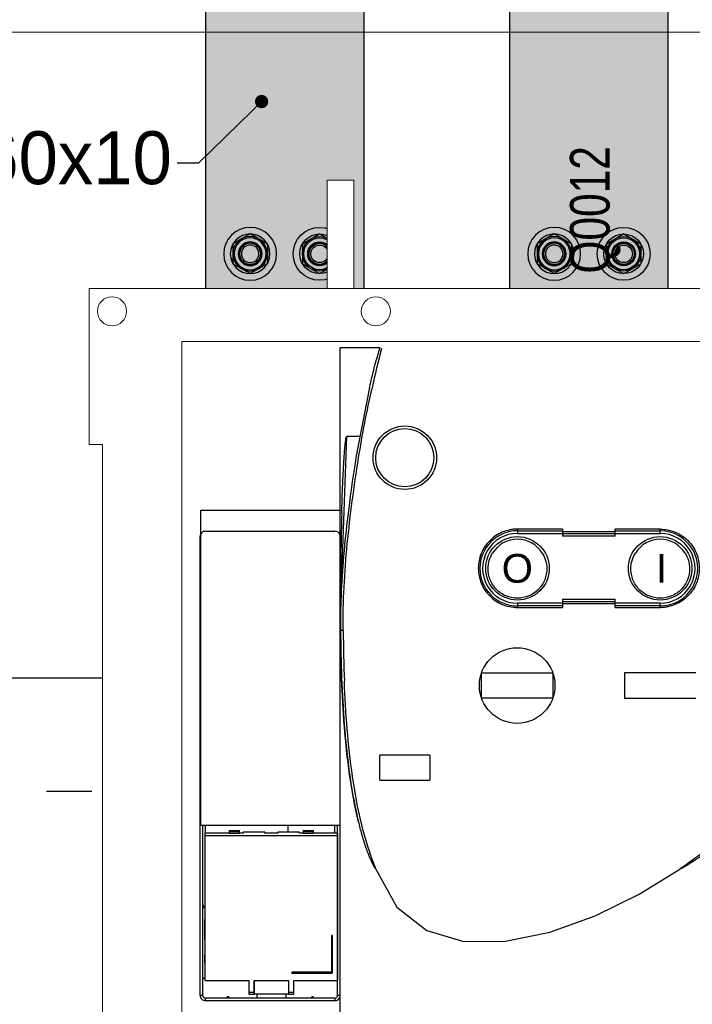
# Model space of a CAD drawing. Header units: millimetres. Extents: x -31 to 6803, y 0 to 664.
# Tile 35 of 118: x 1079 to 1097, y 176 to 202. Entities that reach past the tile are written whole.
import ezdxf
from ezdxf import colors
from ezdxf.entities.mleader import LeaderData, LeaderLine
from ezdxf.enums import TextEntityAlignment as Align
from ezdxf.math import Vec2, Vec3

# ---------------------------------------------------------------- set-up
doc = ezdxf.new("R2010")
doc.units = ezdxf.units.MM
doc.linetypes.add('ACAD_ISO03W100', pattern=[30, 12, -18])
doc.layers.add('!POMOCNICZE', color=8, linetype='Continuous', plot=False)
for name, color, linetype, lineweight in [('2DE_OBJ_Schneider-Mounting_Plates', 7, 'Continuous', 25), ('2DE_OBJ_Schneider-TAG', 112, 'Continuous', 0), ('SE_Busbars_AL', 30, 'Continuous', 0)]:
    doc.layers.add(name, color=color, linetype=linetype, lineweight=lineweight)
doc.layers.add('CP_WIPEOUT', color=255, linetype='Continuous')
doc.layers.add('INTFCLR_5769', color=7, linetype='Continuous')
doc.styles.add('CP_ATTR', font='arial.ttf')
doc.styles.add('CP_TXTCON', font='arial.ttf', dxfattribs={"width": 0.8})

# ---------------------------------------------------------------- blocks, each defined once
blk = doc.blocks.new('*U74')
at = {"transparency": 33554687}
h = blk.add_hatch(color=9, dxfattribs=at)
h.dxf.hatch_style = 1
h.paths.add_polyline_path([(-10, 0, 1), (10, 0, 1)])
at = {"color": 7}
blk.add_circle((-0.01, -0.01), 4.09, dxfattribs=at)
at = {"layer": 'INTFCLR_5769', "color": 7}
for p, q in [((-0.01, 7.5), (-6.49, 3.76)), ((6.49, 3.76), (0.01, 7.5)), ((-6.5, -3.74), (-6.5, 3.74)), ((6.5, -3.74), (6.5, 3.74)), ((-0.01, -7.5), (-6.49, -3.76)), ((6.49, -3.76), (0.01, -7.5))]:
    blk.add_line(p, q, dxfattribs=at)
for radius in [10, 7.5, 6.5, 6, 4.5, 4.32, 4, 3.32]:
    blk.add_circle((0, 0), radius, dxfattribs=at)
for centre, radius, start, end in [((0, 0), 7.5, 89.9278, 90.0751), ((0, 0), 7.5, 149.9251, 150.0721), ((-0.01, 0), 7.51, 29.9257, 30.0727), ((0.01, 0), 7.51, 209.9273, 210.0744), ((0, 0), 7.5, 329.9248, 330.0721), ((0, 0), 7.5, 269.9279, 270.0752)]:
    blk.add_arc(centre, radius, start, end, dxfattribs=at)
blk = doc.blocks.new('*U76')
at = {"transparency": 33554687}
h = blk.add_hatch(color=9, dxfattribs=at)
h.dxf.hatch_style = 1
h.paths.add_polyline_path([(-10, 0, 1), (10, 0, 1)])
at = {"color": 7}
blk.add_circle((-0.01, -0.01), 4.09, dxfattribs=at)
at = {"layer": 'INTFCLR_5769', "color": 7}
for p, q in [((-0.01, 7.5), (-6.49, 3.76)), ((6.49, 3.76), (0.01, 7.5)), ((-6.5, -3.74), (-6.5, 3.74)), ((6.5, -3.74), (6.5, 3.74)), ((-0.01, -7.5), (-6.49, -3.76)), ((6.49, -3.76), (0.01, -7.5))]:
    blk.add_line(p, q, dxfattribs=at)
for radius in [10, 7.5, 6.5, 6, 4.5, 4.32, 4, 3.32]:
    blk.add_circle((0, 0), radius, dxfattribs=at)
for centre, radius, start, end in [((0, 0), 7.5, 89.9278, 90.0751), ((0, 0), 7.5, 149.9251, 150.0721), ((-0.01, 0), 7.51, 29.9257, 30.0727), ((0.01, 0), 7.51, 209.9273, 210.0744), ((0, 0), 7.5, 329.9248, 330.0721), ((0, 0), 7.5, 269.9279, 270.0752)]:
    blk.add_arc(centre, radius, start, end, dxfattribs=at)
blk = doc.blocks.new('*U77')
at = {"transparency": 33554687}
h = blk.add_hatch(color=9, dxfattribs=at)
h.dxf.hatch_style = 1
h.paths.add_polyline_path([(-10, 0, 1), (10, 0, 1)])
at = {"color": 7}
blk.add_circle((-0.01, -0.01), 4.09, dxfattribs=at)
at = {"layer": 'INTFCLR_5769', "color": 7}
for p, q in [((-0.01, 7.5), (-6.49, 3.76)), ((6.49, 3.76), (0.01, 7.5)), ((-6.5, -3.74), (-6.5, 3.74)), ((6.5, -3.74), (6.5, 3.74)), ((-0.01, -7.5), (-6.49, -3.76)), ((6.49, -3.76), (0.01, -7.5))]:
    blk.add_line(p, q, dxfattribs=at)
for radius in [10, 7.5, 6.5, 6, 4.5, 4.32, 4, 3.32]:
    blk.add_circle((0, 0), radius, dxfattribs=at)
for centre, radius, start, end in [((0, 0), 7.5, 89.9278, 90.0751), ((0, 0), 7.5, 149.9251, 150.0721), ((-0.01, 0), 7.51, 29.9257, 30.0727), ((0.01, 0), 7.51, 209.9273, 210.0744), ((0, 0), 7.5, 329.9248, 330.0721), ((0, 0), 7.5, 269.9279, 270.0752)]:
    blk.add_arc(centre, radius, start, end, dxfattribs=at)
blk = doc.blocks.new('*U78')
at = {"layer": 'SE_Busbars_AL'}
h = blk.add_hatch(color=30, dxfattribs=at)
h.dxf.hatch_style = 1
h.paths.add_polyline_path([(0, 30), (0, -30), (163.73, -30), (163.73, 30)])
h.paths.add_polyline_path([(160.62, 13.13, -1), (140.62, 13.13, -1)], flags=16)
h.paths.add_polyline_path([(158.12, 13.13), (158.13, 13.13), (158.12, 13.12, -0.267259), (154.38, 6.63), (154.37, 6.63), (154.36, 6.63, -0.267258), (146.88, 6.63), (146.87, 6.63), (146.86, 6.63, -0.267259), (143.12, 13.12), (143.11, 13.13), (143.12, 13.13, -0.998716)], flags=0)
h.paths.add_polyline_path([(157.12, 13.13, -1), (144.12, 13.13, -1)], flags=0)
h.paths.add_polyline_path([(156.62, 13.13, -1), (144.62, 13.13, -1)], flags=0)
h.paths.add_polyline_path([(154.94, 13.13, -1), (146.3, 13.13, -1)], flags=0)
h.paths.add_polyline_path([(160.62, -13.13, -1), (140.62, -13.13, -1)], flags=16)
h.paths.add_polyline_path([(146.86, -6.63), (146.87, -6.63), (146.88, -6.63, -0.267258), (154.36, -6.63), (154.37, -6.63), (154.38, -6.63, -0.267259), (158.12, -13.12), (158.13, -13.13), (158.12, -13.13, -0.998716), (143.12, -13.13), (143.11, -13.13), (143.12, -13.12, -0.267259)], flags=0)
h.paths.add_polyline_path([(157.12, -13.13, -1), (144.12, -13.13, -1)], flags=0)
h.paths.add_polyline_path([(156.62, -13.13, -1), (144.62, -13.13, -1)], flags=0)
h.paths.add_polyline_path([(146.3, -13.13, -1), (154.94, -13.13, -1)], flags=0)
h.paths.add_polyline_path([(23.11, 13.13, -1), (3.11, 13.13, -1)], flags=16)
h.paths.add_polyline_path([(20.61, 13.13), (20.61, 13.13), (20.61, 13.12, -0.267259), (16.87, 6.63), (16.86, 6.63), (16.85, 6.63, -0.267258), (9.37, 6.63), (9.35, 6.63), (9.35, 6.63, -0.267259), (5.61, 13.12), (5.6, 13.13), (5.61, 13.13, -0.998716)], flags=0)
h.paths.add_polyline_path([(19.61, 13.13, -1), (6.61, 13.13, -1)], flags=0)
h.paths.add_polyline_path([(19.11, 13.13, -1), (7.11, 13.13, -1)], flags=0)
h.paths.add_polyline_path([(17.43, 13.13, -1), (8.78, 13.13, -1)], flags=0)
h.paths.add_polyline_path([(23.11, -13.13, -1), (3.11, -13.13, -1)], flags=16)
h.paths.add_polyline_path([(20.61, -13.12), (20.61, -13.13), (20.61, -13.13, -0.998716), (5.61, -13.13), (5.6, -13.13), (5.61, -13.12, -0.267259), (9.35, -6.63), (9.35, -6.63), (9.37, -6.63, -0.267258), (16.85, -6.63), (16.86, -6.63), (16.87, -6.63, -0.267259)], flags=0)
h.paths.add_polyline_path([(19.61, -13.13, -1), (6.61, -13.13, -1)], flags=0)
h.paths.add_polyline_path([(19.11, -13.13, -1), (7.11, -13.13, -1)], flags=0)
h.paths.add_polyline_path([(8.78, -13.13, -1), (17.43, -13.13, -1)], flags=0)
for p, q in [((0, -30), (0, 30)), ((0, 30), (163.73, 30)), ((163.73, 30), (163.73, -30)), ((163.73, -30), (0, -30))]:
    blk.add_line(p, q)
at = {"xscale": -1}
for name, p, rotation in [('*U74', (13.11, 13.13), 90), ('*U76', (13.11, 13.13), 90), ('*U74', (150.62, -13.13), 270)]:
    blk.add_blockref(name, p, dxfattribs=dict(at, rotation=rotation))
for name, p, rotation in [('*U74', (150.62, 13.13), 270), ('*U74', (13.11, -13.13), 90.00000000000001), ('*U77', (13.11, -13.13), 90.00000000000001)]:
    blk.add_blockref(name, p, dxfattribs=dict(rotation=rotation))
blk = doc.blocks.new('*U156')
blk.add_wipeout([(400.05, 311.14), (340.49, 311.14), (340.49, 352.14), (299.99, 352.14), (299.99, 311.14), (122.12, 311.14), (122.12, 352.14), (112, 352.14), (112, 311.14), (22.05, 311.14), (22.05, 252.14), (27.05, 252.14), (27.05, 2.14), (0.05, 2.14), (0, 0), (29.05, 0.14), (29.05, 11.14), (393.05, 11.14), (393.05, 0.14), (422.05, 0.14), (422.05, 2.14), (395.05, 2.14), (395.05, 252.14), (400.05, 252.14)]).dxf.layer = 'CP_WIPEOUT'
at = {"true_color": 0xffffff, "transparency": 33554687}
h = blk.add_hatch(color=7, dxfattribs=at)
h.dxf.hatch_style = 1
h.paths.add_polyline_path([(202.35, 369.45), (202.35, 315.48), (220.42, 315.48), (220.42, 369.45)])
at = {"lineweight": 0}
for p, q in [((112, 352.14), (112, 311.14)), ((27.05, 252.14), (27.05, 2.14))]:
    blk.add_line(p, q, dxfattribs=at)
at = {"color": 7}
for p, q in [((132.05, 288.7), (116.89, 288.7)), ((116.89, 288.7), (116.89, 33.57)), ((132.01, 288.57), (132.05, 288.7)), ((132.01, 288.57), (132.05, 288.7)), ((128.05, 273.68), (122.94, 247.19)), ((128.06, 273.73), (128.04, 273.63)), ((124.31, 255.23), (119.44, 255.23)), ((64.2, 227.36), (116.89, 227.36)), ((64.2, 108.05), (64.2, 227.36)), ((201, 220.15), (184, 220.15)), ((184, 220.15), (184, 218.53)), ((201, 220.15), (201, 217.56)), ((238, 220.15), (221, 220.15)), ((221, 217.56), (221, 220.15)), ((238, 218.53), (238, 220.15)), ((64, 217.35), (64.2, 217.35)), ((64, 43.86), (64, 217.35)), ((66, 219.36), (115, 219.36)), ((184, 219.53), (201, 219.53)), ((184, 218.53), (201, 218.53)), ((221, 219.17), (201, 219.17)), ((201, 218.56), (221, 218.56)), ((221, 217.56), (201, 217.56)), ((221, 219.53), (238, 219.53)), ((221, 218.53), (238, 218.53)), ((201, 193.66), (221, 193.66)), ((201, 193.66), (201, 190.54)), ((221, 190.53), (221, 193.66)), ((201, 192.13), (184, 192.13)), ((184, 192.13), (184, 190.54)), ((201, 191.13), (184, 191.13)), ((184, 190.54), (201, 190.54)), ((221, 192.66), (201, 192.66)), ((201, 192.06), (221, 192.06)), ((238, 192.13), (221, 192.13)), ((238, 191.13), (221, 191.13)), ((221, 190.54), (238, 190.54)), ((238, 190.54), (238, 192.13)), ((117.03, 185.51), (117.03, 187.14)), ((117.03, 185.51), (117.05, 187.14)), ((117.05, 184.84), (117.03, 185.51)), ((117.04, 184.84), (117.03, 185.51)), ((117.06, 181.84), (117.06, 182.19)), ((117.14, 181.84), (117.13, 182.19)), ((170.4, 156.29), (170.4, 165.77)), ((170.41, 165.78), (197.4, 165.78)), ((197.4, 165.77), (197.4, 156.29)), ((224.5, 165.78), (224.5, 156.28)), ((251.5, 165.78), (224.5, 165.78)), ((197.4, 156.28), (170.41, 156.28)), ((224.5, 156.28), (251.5, 156.28)), ((150.9, 134.69), (131.9, 134.69)), ((131.9, 125.19), (131.9, 134.69)), ((150.9, 134.69), (150.9, 125.19)), ((131.9, 125.19), (150.9, 125.19)), ((116.89, 108.05), (64.2, 108.05)), ((65, 43.86), (65, 108.05)), ((66, 105.17), (66, 108.05)), ((97.15, 108.05), (97.15, 105.72)), ((114.8, 108.05), (114.8, 105.17)), ((116, 77.86), (116, 108.05)), ((123.56, 110.7), (123.85, 109.47)), ((74.93, 105.17), (65.93, 105.17)), ((65.93, 49.56), (65.93, 105.17)), ((115.93, 104.24), (65.93, 104.24)), ((74.93, 106.23), (78.93, 106.23)), ((74.93, 106.23), (74.93, 105.17)), ((78.93, 105.73), (74.93, 105.73)), ((74.93, 105.17), (78.93, 105.17)), ((78.93, 105.17), (78.93, 106.23)), ((80.43, 105.17), (78.93, 105.17)), ((80.43, 105.72), (88.43, 105.72)), ((80.43, 105.17), (80.43, 105.72)), ((88.43, 105.17), (88.43, 105.72)), ((93.43, 105.17), (88.43, 105.17)), ((93.43, 105.72), (101.43, 105.72)), ((93.43, 105.72), (93.43, 105.17)), ((101.43, 105.17), (101.43, 105.72)), ((102.93, 105.17), (101.43, 105.17)), ((102.93, 106.23), (106.93, 106.23)), ((102.93, 106.23), (102.93, 105.17)), ((106.93, 105.73), (102.93, 105.73)), ((102.93, 105.17), (106.93, 105.17)), ((106.93, 105.17), (106.93, 106.23)), ((115.93, 105.17), (106.93, 105.17)), ((115.93, 105.17), (115.93, 49.56)), ((116, 90.2), (115.93, 90.2)), ((116, 76.86), (116, 77.86)), ((116, 43.86), (116, 76.86)), ((65.75, 65.01), (65.75, 72.61)), ((65.93, 72.43), (65.75, 72.61)), ((65.93, 65.18), (65.75, 65.01)), ((113.93, 66.55), (113.63, 66.55)), ((113.63, 66.55), (113.63, 52.51)), ((113.93, 66.43), (113.63, 66.43)), ((113.93, 66.55), (113.93, 52.23)), ((65.7, 59.02), (65.93, 59.02)), ((65.7, 59.02), (65.7, 56.02)), ((65.93, 56.02), (65.7, 56.02)), ((113.63, 52.62), (98.63, 52.62)), ((98.63, 52.62), (98.63, 52.23)), ((113.63, 52.51), (98.63, 52.51)), ((98.63, 52.23), (113.93, 52.23)), ((65, 50.36), (65.93, 50.36)), ((65.93, 49.56), (82.43, 49.56)), ((82.43, 49.56), (82.43, 44.36)), ((84.43, 49.56), (97.43, 49.56)), ((84.43, 44.36), (84.43, 49.56)), ((84.58, 44.36), (84.58, 49.56)), ((97.43, 49.56), (97.43, 44.36)), ((99.43, 49.56), (115.93, 49.56)), ((99.43, 44.36), (99.43, 49.56)), ((115.93, 50.36), (116, 50.36)), ((82.43, 45.15), (84.43, 45.15)), ((84.43, 48.37), (84.58, 48.37)), ((84.43, 46.37), (84.58, 46.37)), ((97.43, 45.15), (99.43, 45.15)), ((65, 43.86), (64, 43.86)), ((115, 42.86), (66, 42.86)), ((66, 41.86), (66, 42.86)), ((115, 41.86), (66, 41.86)), ((82.43, 44.36), (84.43, 44.36)), ((97.43, 44.36), (84.58, 44.36)), ((85.5, 44.36), (85.5, 42.86)), ((96.5, 42.86), (96.5, 44.36)), ((97.43, 44.36), (99.43, 44.36)), ((115, 42.86), (115, 41.86)), ((116.89, 43.86), (116, 43.86))]:
    blk.add_line(p, q, dxfattribs=at)
at = {"lineweight": 0}
for points in [[(112, 352.14), (122.12, 352.14)], [(122.12, 311.14), (122.12, 352.14)], [(22.05, 252.14), (22.05, 311.14), (400.05, 311.14), (400.05, 252.14)], [(22.05, 252.14), (27.05, 252.14)]]:
    blk.add_lwpolyline(points, dxfattribs=at)
blk.add_lwpolyline([(57.05, 291.14), (365.05, 291.14), (365.05, 31.14), (57.05, 31.14)], close=True, dxfattribs=at)
blk.add_lwpolyline([(130.46, 91.62), (138.42, 77.23), (149.75, 68.35), (163.69, 64.29), (179.46, 64.33), (196.29, 67.79), (213.41, 73.96), (230.05, 82.13), (245.43, 91.62)])
for centre in [(30.68, 302.51), (130.44, 302.51)]:
    blk.add_circle(centre, 5.5, dxfattribs=at)
at = {"color": 7}
for centre, radius in [((141.4, 247.16), 12), ((141.4, 247.16), 11), ((184, 205.33), 12), ((238, 205.33), 12), ((183.9, 161.03), 14.3)]:
    blk.add_circle(centre, radius, dxfattribs=at)
for centre, radius, start, end in [((840.54, 112.37), 729.54, 166.03073, 167.24154), ((1805.61, 181.98), 1688.63, 178.50366, 179.43789), ((1819.8, 182.63), 1702.8, 178.53801, 179.46444), ((183.57, 213.8), 6.36, 86.1024, 86.958), ((66, 217.36), 2, 89.9466, 180.0595), ((115, 217.36), 2, 19.3799, 90.0152), ((184, 205.33), 14.2, 90.1534, 270), ((184, 205.33), 13.2, 90, 270.0033), ((184, 205.33), 11, 31.5054, 148.4945), ((238, 205.33), 11, 31.5054, 148.4945), ((238, 205.33), 14.2, 270, 90.166), ((238, 205.33), 13.2, 270, 90.0033), ((1085.93, 190.11), 968.91, 179.50098, 180.17552), ((1072.59, 191.21), 955.54, 179.56009, 180.38191), ((373.12, 185.11), 256.03, 176.9939, 180.0616), ((184.22, 207.93), 17.4, 269.0466, 269.2938), ((238.43, 197.09), 6.57, 266.3016, 266.7869), ((907.62, 189.63), 790.6, 180.34661, 180.53919), ((743.75, 187.37), 625.67, 180.50444, 182.26353), ((65, 77.36), 0.5, 269.9997, 90.0001), ((116, 77.36), 0.5, 89.9999, 101.0503), ((116, 77.36), 0.5, 258.9627, 270.0003), ((66, 43.86), 2, 179.9405, 270.0093), ((66, 43.86), 1, 179.9959, 270), ((74.5, 42.86), 0.5, 359.9999, 180.0003), ((106.5, 42.86), 0.5, 359.9997, 180.0001), ((115, 43.86), 1, 269.9941, 0), ((115, 43.86), 2, 269.914, 340.6201)]:
    blk.add_arc(centre, radius, start, end, dxfattribs=at)
for points, knots in [([(128.06, 273.73), (128.63, 276.23), (129.53, 279.96), (130.87, 284.9), (131.61, 287.36), (132.01, 288.57)], [0, 0, 0, 0, 0.499981, 0.749996, 1, 1, 1, 1]), ([(123.92, 247.06), (124.63, 251.49), (126.18, 260.33), (128.03, 269.11), (129.02, 273.49)], [0, 0, 0, 0, 0.50012, 1, 1, 1, 1]), ([(117.55, 226.08), (117.58, 227.3), (117.65, 229.74), (117.77, 233.39), (117.92, 237.05), (118.05, 240.1), (118.18, 242.53), (118.28, 244.36), (118.38, 246.19), (118.51, 248.01), (118.62, 249.54), (118.72, 250.75), (118.8, 251.66), (118.88, 252.42), (118.95, 253.03), (119.01, 253.48), (119.07, 253.93), (119.13, 254.31), (119.19, 254.61), (119.24, 254.83), (119.29, 255.02), (119.35, 255.15), (119.4, 255.23), (119.44, 255.23)], [0, 0, 0, 0, 0.125015, 0.25003, 0.375045, 0.50006, 0.562567, 0.625075, 0.687582, 0.75009, 0.812597, 0.843851, 0.875105, 0.906358, 0.921985, 0.937612, 0.953239, 0.968865, 0.976678, 0.984491, 0.992302, 0.996208, 1, 1, 1, 1]), ([(122.94, 247.19), (121.96, 241.16), (119.66, 225.02), (117.97, 208.71), (117.44, 198.54)], [0, 0, 0, 0, 0.374792, 1, 1, 1, 1]), ([(118.11, 181.86), (118.03, 187.32), (118.27, 198.25), (119.56, 214.58), (121.48, 230.86), (123.05, 241.67), (123.92, 247.06)], [0, 0, 0, 0, 0.249952, 0.500004, 0.750042, 1, 1, 1, 1]), ([(183.91, 220.16), (183.43, 220.18), (182.46, 220.13), (180.55, 219.82), (178.26, 219.03), (175.67, 217.72), (173.43, 215.85), (171.61, 213.58), (169.78, 210.18), (169.2, 207.26), (169.2, 205.34)], [0, 0, 0, 0, 0.062652, 0.125292, 0.250462, 0.375627, 0.50073, 0.625865, 0.750987, 1, 1, 1, 1]), ([(238, 220.15), (239.93, 220.14), (243.83, 219.39), (247.93, 216.61), (250.41, 213.61), (252.21, 210.18), (252.81, 207.25), (252.81, 205.32)], [0, 0, 0, 0, 0.249783, 0.499451, 0.624886, 0.75031, 1, 1, 1, 1]), ([(172.9, 205.33), (172.92, 206.34), (173.23, 208.37), (174.09, 210.23), (174.63, 211.08)], [0, 0, 0, 0, 0.499994, 1, 1, 1, 1]), ([(193.38, 211.08), (193.92, 210.23), (194.78, 208.37), (195.09, 206.34), (195.1, 205.33)], [0, 0, 0, 0, 0.500006, 1, 1, 1, 1]), ([(226.9, 205.33), (226.92, 206.34), (227.23, 208.37), (228.09, 210.23), (228.63, 211.08)], [0, 0, 0, 0, 0.499994, 1, 1, 1, 1]), ([(247.38, 211.08), (247.92, 210.23), (248.78, 208.37), (249.09, 206.34), (249.1, 205.33)], [0, 0, 0, 0, 0.500006, 1, 1, 1, 1]), ([(169.2, 205.34), (169.21, 203.42), (169.79, 200.51), (171.6, 197.09), (173.45, 194.84), (175.68, 192.98), (179.09, 191.14), (182.01, 190.57), (183.93, 190.54)], [0, 0, 0, 0, 0.249373, 0.374641, 0.499929, 0.625222, 0.750502, 1, 1, 1, 1]), ([(195.1, 205.33), (195.13, 203.87), (194.59, 200.91), (192.13, 197.15), (188.41, 194.62), (184, 193.74), (179.6, 194.62), (175.87, 197.15), (173.42, 200.91), (172.88, 203.87), (172.9, 205.33)], [0, 0, 0, 0, 0.125003, 0.249991, 0.374994, 0.5, 0.625006, 0.750009, 0.874997, 1, 1, 1, 1]), ([(249.1, 205.33), (249.13, 203.87), (248.59, 200.91), (246.13, 197.15), (242.41, 194.62), (238, 193.74), (233.6, 194.62), (229.87, 197.15), (227.42, 200.91), (226.88, 203.87), (226.9, 205.33)], [0, 0, 0, 0, 0.125003, 0.249991, 0.374994, 0.5, 0.625006, 0.750009, 0.874997, 1, 1, 1, 1]), ([(252.81, 205.32), (252.81, 204.35), (252.61, 202.42), (251.76, 199.64), (250.38, 197.08), (248.56, 194.81), (246.3, 192.96), (243.71, 191.64), (241.42, 190.86), (239.51, 190.56), (238.54, 190.51), (238.06, 190.54)], [0, 0, 0, 0, 0.124951, 0.24992, 0.374903, 0.499889, 0.624845, 0.749863, 0.874872, 0.937436, 1, 1, 1, 1]), ([(117.07, 198.55), (117.08, 198.56), (117.13, 198.55), (117.19, 198.56), (117.31, 198.56), (117.4, 198.56), (117.45, 198.55)], [0, 0, 0, 0, 0.082561, 0.30011, 0.622441, 1, 1, 1, 1]), ([(117.09, 184.84), (117.09, 184.43), (117.1, 183.43), (117.11, 182.43), (117.12, 181.84)], [0, 0, 0, 0, 0.405256, 1, 1, 1, 1]), ([(123.85, 109.47), (122.45, 115.37), (120.31, 127.34), (117.77, 151.49), (117.18, 169.7), (117.06, 181.84)], [0, 0, 0, 0, 0.249982, 0.500001, 1, 1, 1, 1]), ([(117.1, 181.84), (117.21, 169.92), (117.78, 152.03), (120.2, 128.3), (122.23, 116.52), (123.56, 110.7)], [0, 0, 0, 0, 0.499697, 0.749757, 1, 1, 1, 1]), ([(118.11, 181.86), (117.98, 181.86), (117.75, 181.85), (117.48, 181.85), (117.3, 181.84), (117.21, 181.85), (117.15, 181.84), (117.12, 181.84), (117.12, 181.84)], [0, 0, 0, 0, 0.381289, 0.70441, 0.828535, 0.921369, 0.979154, 1, 1, 1, 1]), ([(130.46, 91.62), (125.94, 102.77), (122.07, 120.65), (119.48, 144.58), (118.79, 156.63), (118.56, 162.66)], [0, 0, 0, 0, 0.499423, 0.749693, 1, 1, 1, 1]), ([(123.85, 109.47), (124.03, 108.69), (124.41, 107.14), (125.04, 104.83), (125.72, 102.53), (126.46, 100.25), (127.14, 98.37), (127.72, 96.89), (128.17, 95.78), (128.57, 94.86), (128.91, 94.14), (129.17, 93.6), (129.44, 93.07), (129.68, 92.63), (129.89, 92.29), (130.05, 92.04), (130.2, 91.83), (130.33, 91.69), (130.41, 91.62), (130.46, 91.62)], [0, 0, 0, 0, 0.125016, 0.250032, 0.375048, 0.500063, 0.625077, 0.687586, 0.750094, 0.812602, 0.843857, 0.875112, 0.906366, 0.93762, 0.953247, 0.968874, 0.984496, 0.992307, 1, 1, 1, 1]), ([(264.7, 104.73), (263.93, 104.13), (262.38, 102.96), (260.04, 101.21), (257.68, 99.49), (255.3, 97.8), (253.31, 96.41), (251.69, 95.32), (250.48, 94.52), (249.25, 93.73), (248.22, 93.08), (247.39, 92.58), (246.86, 92.28), (246.43, 92.05), (246.11, 91.88), (245.83, 91.74), (245.61, 91.66), (245.49, 91.62), (245.43, 91.62)], [0, 0, 0, 0, 0.125003, 0.250006, 0.375009, 0.500012, 0.625015, 0.687517, 0.750019, 0.812521, 0.875022, 0.906273, 0.937524, 0.953149, 0.968775, 0.984399, 0.992211, 1, 1, 1, 1])]:
    blk.add_open_spline(points, degree=3, knots=knots, dxfattribs=at)
for points in [[(117.45, 198.55), (118.02, 217.45), (118.91, 236.33), (119.44, 255.23)], [(264.1, 105.46), (258, 100.69), (251.78, 96.06), (245.43, 91.62)]]:
    blk.add_open_spline(points, degree=3, dxfattribs=at)
at = {"style": 'CP_TXTCON'}
for s, p in [('O', (178.04, 199.89)), ('I', (236.39, 199.89))]:
    blk.add_text(s, height=10.89, dxfattribs=at).set_placement(p)
at = {"style": 'CP_ATTR', "flags": 9}
for tag, p in [('PRODUCT-TYPE', (0.05, 0.14)), ('ORDER-NO', (0.05, 0.14)), ('CHARACTER', (0.05, 0.14)), ('VOLTAGE', (0.05, 0.14)), ('POWER_LOSSES', (0.05, 0.14)), ('NUMBER_OF_POLES', (0.05, 0.14)), ('IP', (0.05, 0.14)), ('LINK', (0.05, 0.14)), ('MARK3', (0.05, 0.14)), ('NAME', (0.06, 0.14)), ('MARK2', (0.06, 0.14)), ('PRODUCER', (0.06, 0.14)), ('CURRENT', (0.06, 0.14)), ('POWER', (0.06, 0.14)), ('TEXT_01', (0.06, 0.14)), ('OTHER', (0.06, 0.14)), ('NUMBER', (0.06, 0.14)), ('GROUP', (0.06, 0.14)), ('FUNCTION', (0.06, 0.14))]:
    blk.add_attdef(tag, text='', height=0.0005, dxfattribs=at).set_placement(p, align=Align.MIDDLE_LEFT)
at = {"linetype": 'ByBlock', "style": 'CP_ATTR', "flags": 9}
blk.add_attdef('WEIGHT', text='', height=0.0005, dxfattribs=at).set_placement((0.05, 0.14), align=Align.MIDDLE_LEFT)
at = {"layer": '2DE_OBJ_Schneider-TAG', "lineweight": 0, "width": 0.8}
blk.add_attdef('TAG', (218.87, 316.79), '', height=15, rotation=90, dxfattribs=at)
blk = doc.blocks.new('_Dot')
at = {"color": 0, "linetype": 'ByBlock', "lineweight": -2}
blk.add_line((-0.5, 0), (-1, 0), dxfattribs=at)
at = {"color": 0, "linetype": 'ByBlock', "const_width": 0.5}
blk.add_lwpolyline([(-0.25, 0, 1), (0.25, 0, 1)], format="xyb", close=True, dxfattribs=at)
blk = doc.blocks.new('2d_plyta_nw_650mm_14m_kk_se6_54tg3d0')
at = {"color": 0, "linetype": 'Continuous', "lineweight": 0}
blk.add_line((37.5, 0), (537.5, 0), dxfattribs=at)
at = {"lineweight": 0}
blk.add_lwpolyline([(0, -450), (0, 0), (575, 0), (575, -450)], dxfattribs=at)
blk.add_lwpolyline([(0, -450), (0, 0), (575, 0), (575, -450)], dxfattribs=at)
blk.add_lwpolyline([(0, -450), (0, 0), (575, 0), (575, -450)], dxfattribs=at)
at = {"lineweight": 0, "style": 'CP_ATTR', "flags": 9}
for tag, p in [('MARK3', (0, 0.01)), ('FUNCTION', (0, 0.01)), ('CHARACTER', (0, 0.01)), ('PRODUCER', (0, 0.01)), ('ORDER-NO', (0, 0.01)), ('PRODUCT-TYPE', (0, 0.01)), ('ARTICLE', (0, 0.01)), ('NAME', (0, 0.01)), ('OTHER', (0, 0)), ('LINK', (0, 0)), ('IP', (0, 0)), ('NUMBER_OF_POLES', (0, 0)), ('POWER_LOSSES', (0, 0)), ('POWER', (0, 0)), ('VOLTAGE', (0, 0)), ('CURRENT', (0.01, 0.01)), ('MARK2', (0.01, 0.01)), ('GROUP', (0.01, 0)), ('NUMBER', (0.01, 0)), ('TEXT_01', (0.01, 0))]:
    blk.add_attdef(tag, text='', height=0.0005, dxfattribs=at).set_placement(p, align=Align.MIDDLE_LEFT)
at = {"linetype": 'ByBlock', "lineweight": 0, "style": 'CP_ATTR', "flags": 9}
blk.add_attdef('WEIGHT', text='', height=0.0005, dxfattribs=at).set_placement((0, 0), align=Align.MIDDLE_LEFT)
blk = doc.blocks.new('2d_prismap_plytcz_650_3m_se65_zv51uz8')
at = {"lineweight": 0}
blk.add_line((575, -150), (0, -150), dxfattribs=at)
at = {"lineweight": 0, "style": 'CP_ATTR', "flags": 9}
for tag, p in [('MARK3', (0, 0.01)), ('FUNCTION', (0, 0.01)), ('CHARACTER', (0, 0.01)), ('PRODUCER', (0, 0.01)), ('ORDER-NO', (0, 0.01)), ('PRODUCT-TYPE', (0, 0.01)), ('ARTICLE', (0, 0.01)), ('NAME', (0, 0.01)), ('OTHER', (0, 0)), ('LINK', (0, 0)), ('IP', (0, 0)), ('NUMBER_OF_POLES', (0, 0)), ('POWER_LOSSES', (0, 0)), ('POWER', (0, 0)), ('VOLTAGE', (0, 0)), ('CURRENT', (0.01, 0.01)), ('MARK2', (0.01, 0.01)), ('GROUP', (0.01, 0)), ('NUMBER', (0.01, 0)), ('TEXT_01', (0.01, 0))]:
    blk.add_attdef(tag, text='', height=0.0005, dxfattribs=at).set_placement(p, align=Align.MIDDLE_LEFT)
at = {"linetype": 'ByBlock', "lineweight": 0, "style": 'CP_ATTR', "flags": 9}
blk.add_attdef('WEIGHT', text='', height=0.0005, dxfattribs=at).set_placement((0, 0), align=Align.MIDDLE_LEFT)

msp = doc.modelspace()

# ---------------------------------------------------------------- linework, layer by layer
at = {"layer": '!POMOCNICZE'}
msp.add_line((3, 185), (6803, 185), dxfattribs=at)
at = {"layer": '!POMOCNICZE', "linetype": 'ACAD_ISO03W100', "ltscale": 0.1}
msp.add_line((3, 182), (6803, 182), dxfattribs=at)

# ---------------------------------------------------------------- block references
at = {"xscale": -0.06999999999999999, "yscale": 0.06999999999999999, "zscale": 0.06999999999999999, "rotation": 269.9999999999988}
for p in [(1086.309, 195.304), (1094.359, 195.304)]:
    msp.add_blockref('*U78', p, dxfattribs=at)
at = {"layer": '2DE_OBJ_Schneider-Mounting_Plates', "xscale": 0.06999999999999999, "yscale": 0.06999999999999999, "zscale": 0.06999999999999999}
msp.add_blockref('2d_prismap_plytcz_650_3m_se65_zv51uz8', (1070.206, 212.584), dxfattribs=at)

# ---------------------------------------------------------------- next in the draw order: block references
at = {"xscale": 0.06999999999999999, "yscale": 0.06999999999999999, "zscale": 0.06999999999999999}
msp.add_blockref('*U156', (1079.586, 173.524), dxfattribs=at).add_auto_attribs({'TAG': 'Q0012'})

# ---------------------------------------------------------------- next in the draw order: block references
at = {"layer": '2DE_OBJ_Schneider-Mounting_Plates', "xscale": 0.06999999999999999, "yscale": 0.06999999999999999, "zscale": 0.06999999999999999}
msp.add_blockref('2d_plyta_nw_650mm_14m_kk_se6_54tg3d0', (1070.206, 202.084), dxfattribs=at)

# ---------------------------------------------------------------- next in the draw order: leaders
ml = msp.add_multileader_mtext('Standard')
ml.set_content('2xCu60x10', color=256)
ml.set_leader_properties()
ml.set_arrow_properties(name='DOT')
ml.build(insert=Vec2(0, 0))
ml.multileader.update_dxf_attribs({"dogleg_length": 0.8, "arrow_head_size": 0.35})
ctx = ml.context
ctx.base_point, ctx.char_height, ctx.arrow_head_size, ctx.landing_gap_size, ctx.plane_origin = Vec3(1071.978, 198.625), 1.4, 0.35, 0.14, Vec3(1085.693, 200.251)
ctx.text_align_type, ctx.attachment_type = 2, 2
notes = []
notes.append((ctx, [(0, (1, 1, 0), (1084.018, 198.625), (-1, 0), 0.56, [(0, [(1085.693, 200.251)], 0, [])])]))
ctx.mtext.insert, ctx.mtext.width, ctx.mtext.alignment, ctx.mtext.flow_direction = Vec3(1083.318, 199.465), 0.04557, 3, 5
for ctx, leaders in notes:
    for number, flags, end, landing, length, lines in leaders:
        leader = LeaderData()
        leader.index, (leader.has_last_leader_line, leader.has_dogleg_vector, leader.attachment_direction) = number, flags
        leader.last_leader_point, leader.dogleg_vector, leader.dogleg_length = Vec3(end), Vec3(landing), length
        for number, points, colour, breaks in lines:
            line = LeaderLine()
            line.index, line.vertices, line.color, line.breaks = number, Vec3.list(points), colors.encode_raw_color(colour), breaks
            leader.lines.append(line)
        ctx.leaders.append(leader)

doc.saveas('drawing.dxf')
